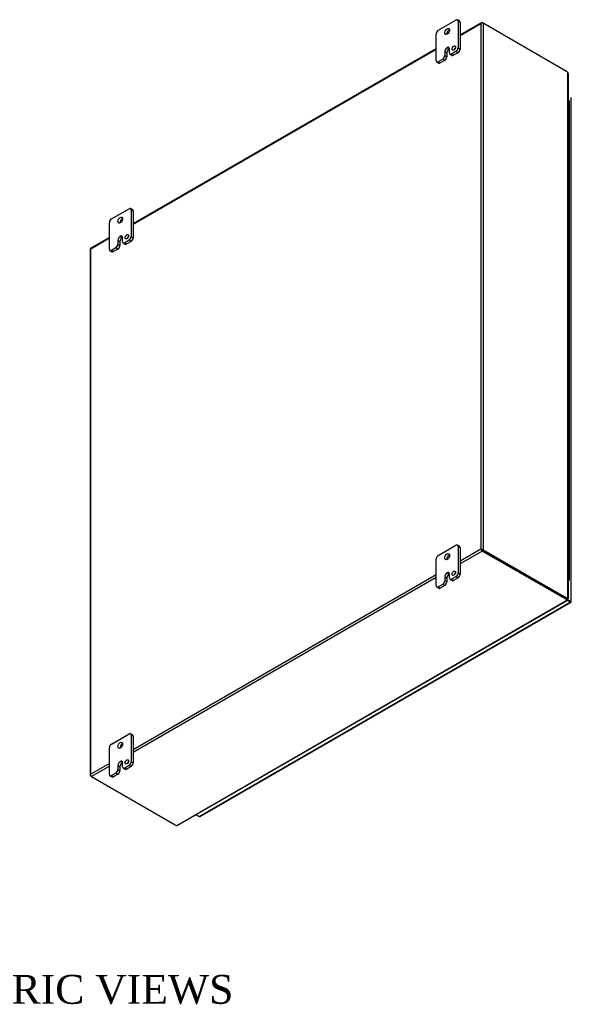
# Model space of a CAD drawing. Header units: inches. Extents: x 9 to 235, y 5 to 157.
# Tile 9 of 9: x 206 to 235, y 105 to 156. Entities that reach past the tile are written whole.
import ezdxf
from ezdxf.enums import TextEntityAlignment as Align

# ---------------------------------------------------------------- set-up
doc = ezdxf.new("R2010")
doc.units = ezdxf.units.IN
doc.header["$MEASUREMENT"] = 0
for name, color, linetype in [('COM48448', 7, 'CONTINUOUS'), ('COM71782-3', 7, 'CONTINUOUS'), ('DEFAULT', 7, 'CONTINUOUS'), ('FET07710', 7, 'CONTINUOUS'), ('HNG10620-38B', 7, 'CONTINUOUS'), ('HNG10620-38C', 7, 'CONTINUOUS'), ('HNG10620-38P', 7, 'CONTINUOUS')]:
    doc.layers.add(name, color=color, linetype=linetype)
doc.styles.add('SEACAD_TIMES_NEW_ROMAN', font='times.ttf')

msp = doc.modelspace()

# ---------------------------------------------------------------- linework, layer by layer
at = {"layer": 'COM48448', "color": 7}
for p, q in [((230.201, 155.869), (229.093, 155.229)), ((229.093, 155.2), (230.163, 155.818)), ((230.163, 155.818), (230.163, 128.525)), ((230.187, 155.851), (230.187, 155.851)), ((230.244, 155.865), (230.285, 155.841)), ((234.622, 153.338), (230.285, 155.841)), ((230.285, 155.841), (230.285, 128.501)), ((227.855, 154.515), (212.122, 145.431)), ((212.122, 145.402), (227.855, 154.486)), ((234.688, 125.978), (234.688, 153.28)), ((234.714, 125.963), (234.714, 153.224)), ((210.885, 144.717), (209.918, 144.159)), ((209.92, 144.131), (210.885, 144.688)), ((209.895, 144.119), (209.895, 116.779)), ((209.92, 116.838), (209.92, 144.131)), ((230.163, 128.525), (229.093, 127.907)), ((230.244, 128.43), (229.093, 127.766)), ((230.204, 128.501), (230.163, 128.525)), ((230.187, 128.511), (230.244, 128.478)), ((230.187, 128.511), (230.244, 128.478)), ((230.244, 128.478), (234.581, 125.974)), ((234.581, 125.974), (230.244, 128.478)), ((234.581, 125.927), (230.244, 128.43)), ((230.285, 128.501), (234.622, 125.997)), ((227.855, 127.192), (212.122, 118.109)), ((227.855, 127.051), (212.122, 117.968)), ((214.381, 114.187), (234.631, 125.879)), ((214.442, 114.193), (234.656, 125.864)), ((234.622, 125.997), (234.581, 125.974)), ((234.581, 125.927), (234.581, 125.974)), ((234.631, 125.926), (234.631, 125.879)), ((234.638, 125.896), (234.649, 125.889)), ((234.638, 125.895), (234.649, 125.889)), ((234.643, 125.888), (234.658, 125.867)), ((234.648, 125.955), (234.688, 125.978)), ((234.688, 125.957), (234.677, 125.963)), ((234.677, 125.963), (234.688, 125.957)), ((234.686, 125.963), (234.712, 125.96)), ((210.885, 117.394), (209.92, 116.838)), ((210.885, 117.253), (209.961, 116.72)), ((209.904, 116.8), (209.904, 116.8)), ((209.961, 116.72), (209.92, 116.744)), ((209.961, 116.72), (214.298, 114.216))]:
    msp.add_line(p, q, dxfattribs=at)
for centre, radius, start, end in [((234.639, 153.224), 0.0746, 0.3232, 48.8002), ((234.708, 125.93), 0.0781, 187.3468, 212.3906), ((234.609, 125.86), 0.0494, 8.366, 35.9004), ((234.683, 125.885), 0.0781, 87.6094, 112.6532), ((234.693, 126.006), 0.0494, 264.0996, 291.6339), ((214.405, 114.258), 0.0745, 251.1668, 299.6948)]:
    msp.add_arc(centre, radius, start, end, dxfattribs=at)
for centre, major_axis, ratio, start_param, end_param in [((230.224, 155.782), (0.061, 0.106), 0.577982, 1.230411, 1.570248), ((230.224, 155.782), (0.061, 0.106), 0.577982, 1.231508, 1.571345), ((230.244, 155.794), (0.0432, -0.0748), 0.57735, 2.356194, 3.587154), ((230.224, 155.806), (0.0864, 0), 0.57735, 0.785398, 2.016358), ((234.622, 153.174), (-0.1, 0.173), 0.57735, 5.006396, 5.497787), ((209.981, 144.119), (0.0864, 0), 0.57735, 2.696031, 3.141593), ((209.961, 144.084), (0.0432, -0.0748), 0.57735, 3.141593, 3.587154), ((209.981, 144.095), (-0.0863, 0.0499), 0.000948, 0.445015, 0.784852), ((209.981, 144.095), (-0.0864, 0.0498), 0.000948, -0.784852, -0.445015), ((230.224, 128.489), (-0.0864, 0.0498), 0.000948, -1.124689, -0.784852), ((230.224, 128.489), (-0.0863, 0.0499), 0.000948, 0.784852, 1.124689), ((230.224, 128.466), (0.0864, 0), 0.57735, 0.785398, 2.016358), ((230.244, 128.501), (0.0432, -0.0748), 0.57735, 4.266828, 5.497787), ((230.224, 128.489), (0.0288, -0.0166), 0.000948, 0.785944, 2.356741), ((230.224, 128.489), (0.0288, -0.0166), 0.000948, 3.926445, 5.497241), ((234.581, 126.137), (0.1, -0.173), 0.57735, 5.497787, 5.989178), ((234.439, 125.892), (0.2, 0), 0.57735, 0.294007, 0.785398), ((234.439, 125.845), (0.2, 0), 0.57735, 0.294007, 0.785398), ((234.622, 126.161), (0.1, -0.173), 0.57735, 5.497787, 5.989178), ((209.981, 116.779), (0.0864, 0), 0.57735, 2.696031, 3.926991), ((209.981, 116.802), (-0.061, -0.106), 0.577982, 4.712938, 5.052774), ((209.981, 116.802), (-0.061, -0.106), 0.577982, 4.71184, 5.051677), ((209.961, 116.791), (0.0432, -0.0748), 0.57735, 4.266828, 5.497787), ((214.439, 114.298), (-0.2, 0), 0.57735, 0.785398, 1.276789)]:
    msp.add_ellipse(centre, major_axis=major_axis, ratio=ratio, start_param=start_param, end_param=end_param, dxfattribs=at)
for points, knots in [([(234.631, 125.919), (234.631, 125.92), (234.631, 125.92), (234.631, 125.922), (234.631, 125.924), (234.631, 125.926)], [0.6776933, 0.6776933, 0.6776933, 0.6776933, 0.75, 0.75, 1, 1, 1, 1]), ([(234.658, 125.867), (234.658, 125.867), (234.658, 125.866), (234.658, 125.865), (234.657, 125.864), (234.656, 125.864), (234.655, 125.864), (234.654, 125.863), (234.652, 125.864), (234.65, 125.864), (234.647, 125.866), (234.643, 125.868), (234.639, 125.871), (234.635, 125.875), (234.632, 125.877), (234.631, 125.879)], [0, 0, 0, 0, 0.058508, 0.117588, 0.177234, 0.23744, 0.298196, 0.359495, 0.421327, 0.483683, 0.609872, 0.738031, 0.824554, 0.911887, 1, 1, 1, 1]), ([(234.688, 125.978), (234.69, 125.978), (234.692, 125.977), (234.695, 125.976), (234.698, 125.975), (234.701, 125.974), (234.704, 125.973), (234.706, 125.972), (234.708, 125.971), (234.709, 125.969), (234.711, 125.968), (234.713, 125.966), (234.714, 125.964), (234.713, 125.962), (234.712, 125.961), (234.712, 125.96)], [0, 0, 0, 0, 0.058839, 0.117335, 0.175479, 0.233264, 0.290679, 0.347718, 0.404373, 0.460635, 0.516498, 0.640635, 0.762642, 0.882451, 1, 1, 1, 1])]:
    msp.add_open_spline(points, degree=3, knots=knots, dxfattribs=at)
at = {"layer": 'COM71782-3', "color": 7}
for p, q in [((234.868, 125.809), (234.868, 151.976)), ((234.413, 126.071), (234.413, 126.07)), ((234.436, 126.058), (234.436, 126.058)), ((234.631, 125.919), (234.802, 125.82)), ((234.802, 125.82), (234.631, 125.919)), ((234.802, 125.773), (234.651, 125.861)), ((234.802, 125.82), (234.802, 125.82)), ((234.802, 125.82), (234.802, 125.82)), ((234.802, 125.82), (234.843, 125.797)), ((234.86, 125.787), (234.802, 125.82)), ((234.86, 125.787), (234.802, 125.82)), ((215.544, 114.655), (234.802, 125.773)), ((215.587, 114.65), (234.845, 125.769)), ((215.392, 114.742), (215.544, 114.655))]:
    msp.add_line(p, q, dxfattribs=at)
for centre, major_axis, ratio, start_param, end_param in [((234.782, 125.832), (-0.0288, 0.0166), 0.000948, 2.356741, 3.927537), ((234.782, 125.832), (-0.0288, 0.0166), 0.000948, 2.355648, 3.926445), ((234.802, 125.844), (-0.0432, 0.0748), 0.57735, 2.356194, 3.587154), ((234.782, 125.832), (0.0864, -0.0498), 0.000948, -0.784852, -0.445015), ((234.782, 125.832), (0.0863, -0.0499), 0.000948, 0.445015, 0.784852), ((234.782, 125.809), (-0.0864, 0), 0.57735, 2.696031, 3.141593), ((215.544, 114.725), (-0.0432, 0.0748), 0.57735, 2.356194, 3.141593)]:
    msp.add_ellipse(centre, major_axis=major_axis, ratio=ratio, start_param=start_param, end_param=end_param, dxfattribs=at)
at = {"layer": 'FET07710', "color": 7}
for p, q in [((227.962, 155.474), (228.881, 156.005)), ((229.062, 155.951), (228.956, 156.012)), ((228.987, 155.944), (228.987, 154.556)), ((229.093, 155.883), (228.987, 155.944)), ((229.093, 155.883), (229.093, 154.495)), ((227.855, 153.903), (227.855, 155.291)), ((228.421, 154.576), (228.421, 154.576)), ((228.421, 154.576), (228.527, 154.515)), ((228.421, 154.576), (228.527, 154.515)), ((228.527, 154.515), (228.527, 154.515)), ((228.545, 154.301), (228.545, 154.505)), ((228.987, 154.556), (229.093, 154.495)), ((228.192, 153.974), (227.962, 153.841)), ((228.298, 153.913), (228.067, 153.78)), ((228.298, 153.913), (228.192, 153.974)), ((228.298, 154.362), (228.298, 154.158)), ((228.298, 154.362), (228.404, 154.301)), ((228.298, 154.158), (228.404, 154.097)), ((228.404, 154.301), (228.404, 154.097)), ((228.576, 154.232), (228.682, 154.171)), ((228.881, 154.372), (228.651, 154.239)), ((228.651, 154.239), (228.757, 154.178)), ((228.987, 154.311), (228.757, 154.178)), ((228.987, 154.311), (228.881, 154.372)), ((227.887, 153.834), (227.992, 153.773)), ((227.962, 153.841), (228.067, 153.78)), ((210.991, 145.676), (211.91, 146.207)), ((212.091, 146.153), (211.985, 146.215)), ((212.016, 146.146), (212.016, 144.758)), ((212.122, 146.085), (212.016, 146.146)), ((212.122, 146.085), (212.122, 144.697)), ((210.885, 144.105), (210.885, 145.493)), ((211.451, 144.778), (211.451, 144.778)), ((211.451, 144.778), (211.557, 144.717)), ((211.451, 144.778), (211.556, 144.717)), ((211.557, 144.717), (211.556, 144.717)), ((211.574, 144.503), (211.574, 144.707)), ((212.016, 144.758), (212.122, 144.697)), ((211.327, 144.564), (211.327, 144.36)), ((211.327, 144.564), (211.433, 144.503)), ((211.327, 144.36), (211.433, 144.299)), ((211.433, 144.503), (211.433, 144.299)), ((211.605, 144.434), (211.711, 144.373)), ((211.91, 144.574), (211.68, 144.441)), ((211.68, 144.441), (211.786, 144.38)), ((212.016, 144.513), (211.786, 144.38)), ((212.016, 144.513), (211.91, 144.574)), ((210.916, 144.036), (211.022, 143.975)), ((211.221, 144.176), (210.991, 144.043)), ((210.991, 144.043), (211.097, 143.982)), ((211.327, 144.115), (211.097, 143.982)), ((211.327, 144.115), (211.221, 144.176)), ((227.962, 128.203), (228.881, 128.734)), ((229.062, 128.68), (228.956, 128.742)), ((228.987, 128.673), (228.987, 127.285)), ((229.093, 128.612), (228.987, 128.673)), ((229.093, 128.612), (229.093, 127.224)), ((227.855, 126.632), (227.855, 128.02)), ((228.298, 127.091), (228.298, 126.887)), ((228.298, 127.091), (228.404, 127.03)), ((228.298, 126.887), (228.404, 126.826)), ((228.404, 127.03), (228.404, 126.826)), ((228.421, 127.305), (228.421, 127.305)), ((228.421, 127.305), (228.527, 127.244)), ((228.421, 127.305), (228.527, 127.244)), ((228.527, 127.244), (228.527, 127.244)), ((228.545, 127.03), (228.545, 127.234)), ((228.576, 126.961), (228.682, 126.9)), ((228.881, 127.101), (228.651, 126.968)), ((228.651, 126.968), (228.757, 126.907)), ((228.987, 127.04), (228.757, 126.907)), ((228.987, 127.04), (228.881, 127.101)), ((228.987, 127.285), (229.093, 127.224)), ((227.887, 126.563), (227.992, 126.502)), ((228.192, 126.703), (227.962, 126.57)), ((227.962, 126.57), (228.067, 126.509)), ((228.298, 126.642), (228.067, 126.509)), ((228.298, 126.642), (228.192, 126.703)), ((210.991, 118.405), (211.91, 118.936)), ((212.091, 118.882), (211.985, 118.944)), ((212.016, 118.875), (212.016, 117.487)), ((212.122, 118.814), (212.016, 118.875)), ((212.122, 118.814), (212.122, 117.426)), ((210.885, 116.834), (210.885, 118.222)), ((211.327, 117.293), (211.327, 117.089)), ((211.327, 117.293), (211.433, 117.232)), ((211.327, 117.089), (211.433, 117.028)), ((211.433, 117.232), (211.433, 117.028)), ((211.451, 117.507), (211.451, 117.507)), ((211.451, 117.507), (211.557, 117.446)), ((211.451, 117.507), (211.556, 117.446)), ((211.557, 117.446), (211.556, 117.446)), ((211.574, 117.232), (211.574, 117.436)), ((211.605, 117.163), (211.711, 117.102)), ((211.91, 117.303), (211.68, 117.17)), ((211.68, 117.17), (211.786, 117.109)), ((212.016, 117.242), (211.786, 117.109)), ((212.016, 117.242), (211.91, 117.303)), ((212.016, 117.487), (212.122, 117.426)), ((210.916, 116.765), (211.022, 116.704)), ((211.221, 116.905), (210.991, 116.772)), ((210.991, 116.772), (211.097, 116.711)), ((211.327, 116.844), (211.097, 116.711)), ((211.327, 116.844), (211.221, 116.905))]:
    msp.add_line(p, q, dxfattribs=at)
for centre, major_axis, start_param, end_param in [((228.881, 155.883), (-0.075, -0.13), 2.356194, 3.926991), ((228.987, 155.822), (-0.075, -0.13), 2.356194, 3.141593), ((227.962, 155.352), (0.075, 0.13), 0.785398, 2.356194), ((228.527, 155.352), (0.087, 0.152), 0.649107, 2.492486), ((228.421, 154.433), (0.087, 0.151), 0.785398, 2.356194), ((228.527, 154.372), (0.087, 0.151), 0.785398, 2.356194), ((228.421, 154.433), (-0.087, -0.151), 2.356194, 3.926991), ((228.527, 154.372), (-0.087, -0.151), 3.793313, 3.926991), ((228.872, 154.49), (0.062, 0.108), 1.008936, 2.132657), ((228.881, 154.495), (-0.075, -0.13), 0.785398, 2.356194), ((228.987, 154.433), (0.075, 0.13), 3.926991, 5.497787), ((227.962, 153.964), (0.075, 0.13), 2.356194, 3.926991), ((228.192, 154.097), (-0.075, -0.13), 0.785398, 2.356194), ((228.298, 154.036), (0.075, 0.13), 3.926991, 5.497787), ((228.651, 154.362), (0.075, 0.13), 2.356194, 3.926991), ((228.757, 154.301), (0.075, 0.13), 3.141593, 3.926991), ((228.067, 153.903), (0.075, 0.13), 3.141593, 3.926991), ((211.91, 146.085), (-0.075, -0.13), 2.356194, 3.926991), ((212.016, 146.024), (-0.075, -0.13), 2.356194, 3.141593), ((210.991, 145.554), (0.075, 0.13), 0.785398, 2.356194), ((211.556, 145.554), (0.088, 0.152), 0.649107, 2.492486), ((211.451, 144.635), (0.087, 0.151), 0.785398, 2.356194), ((211.556, 144.574), (0.087, 0.151), 0.785398, 2.356194), ((211.451, 144.636), (-0.087, -0.151), 2.356194, 3.926991), ((211.557, 144.574), (-0.087, -0.151), 3.793313, 3.926991), ((211.901, 144.692), (0.062, 0.108), 1.008936, 2.132657), ((211.91, 144.697), (-0.075, -0.13), 0.785398, 2.356194), ((212.016, 144.636), (0.075, 0.13), 3.926991, 5.497787), ((211.221, 144.299), (-0.075, -0.13), 0.785398, 2.356194), ((211.327, 144.238), (0.075, 0.13), 3.926991, 5.497787), ((211.68, 144.564), (0.075, 0.13), 2.356194, 3.926991), ((211.786, 144.503), (0.075, 0.13), 3.141593, 3.926991), ((210.991, 144.166), (0.075, 0.13), 2.356194, 3.926991), ((211.097, 144.105), (0.075, 0.13), 3.141593, 3.926991), ((228.881, 128.612), (-0.075, -0.13), 2.356194, 3.926991), ((228.987, 128.551), (-0.075, -0.13), 2.356194, 3.141593), ((227.962, 128.081), (0.075, 0.13), 0.785398, 2.356194), ((228.527, 128.081), (0.088, 0.152), 0.649107, 2.492486), ((228.421, 127.162), (-0.087, -0.151), 2.356194, 3.926991), ((228.192, 126.826), (-0.075, -0.13), 0.785398, 2.356194), ((228.421, 127.162), (0.087, 0.151), 0.785398, 2.356194), ((228.298, 126.765), (0.075, 0.13), 3.926991, 5.497787), ((228.527, 127.101), (0.087, 0.151), 0.785398, 2.356194), ((228.527, 127.101), (-0.087, -0.151), 3.793313, 3.926991), ((228.651, 127.091), (0.075, 0.13), 2.356194, 3.926991), ((228.757, 127.03), (0.075, 0.13), 3.141593, 3.926991), ((228.872, 127.219), (0.062, 0.108), 1.008936, 2.132657), ((228.881, 127.224), (-0.075, -0.13), 0.785398, 2.356194), ((228.987, 127.162), (0.075, 0.13), 3.926991, 5.497787), ((227.962, 126.693), (0.075, 0.13), 2.356194, 3.926991), ((228.067, 126.632), (0.075, 0.13), 3.141593, 3.926991), ((211.91, 118.814), (-0.075, -0.13), 2.356194, 3.926991), ((212.016, 118.753), (-0.075, -0.13), 2.356194, 3.141593), ((210.991, 118.283), (0.075, 0.13), 0.785398, 2.356194), ((211.556, 118.283), (0.088, 0.152), 0.649107, 2.492486), ((211.221, 117.028), (-0.075, -0.13), 0.785398, 2.356194), ((211.451, 117.364), (0.087, 0.151), 0.785398, 2.356194), ((211.556, 117.303), (0.087, 0.151), 0.785398, 2.356194), ((211.451, 117.365), (-0.087, -0.151), 2.356194, 3.926991), ((211.557, 117.303), (-0.087, -0.151), 3.793313, 3.926991), ((211.68, 117.293), (0.075, 0.13), 2.356194, 3.926991), ((211.786, 117.232), (0.075, 0.13), 3.141593, 3.926991), ((211.901, 117.421), (0.063, 0.108), 1.008936, 2.132657), ((211.91, 117.426), (-0.075, -0.13), 0.785398, 2.356194), ((212.016, 117.365), (0.075, 0.13), 3.926991, 5.497787), ((210.991, 116.895), (0.075, 0.13), 2.356194, 3.926991), ((211.097, 116.834), (0.075, 0.13), 3.141593, 3.926991), ((211.327, 116.967), (0.075, 0.13), 3.926991, 5.497787)]:
    msp.add_ellipse(centre, major_axis=major_axis, ratio=0.57735, start_param=start_param, end_param=end_param, dxfattribs=at)
for centre, major_axis in [((228.421, 155.413), (0.088, 0.152)), ((228.766, 154.551), (0.063, 0.108)), ((211.451, 145.615), (0.087, 0.152)), ((211.795, 144.753), (0.062, 0.108)), ((228.421, 128.142), (0.088, 0.152)), ((228.766, 127.28), (0.062, 0.108)), ((211.451, 118.344), (0.088, 0.152)), ((211.795, 117.482), (0.062, 0.108))]:
    msp.add_ellipse(centre, major_axis=major_axis, ratio=0.57735, dxfattribs=at)
at = {"layer": 'HNG10620-38B', "color": 7}
for p, q in [((234.772, 150.469), (234.772, 151.122)), ((234.772, 149.163), (234.772, 149.816)), ((234.772, 147.857), (234.772, 148.51)), ((234.772, 146.55), (234.772, 147.203)), ((234.772, 145.244), (234.772, 145.897)), ((234.772, 143.937), (234.772, 144.591)), ((234.772, 142.631), (234.772, 143.284)), ((234.772, 141.325), (234.772, 141.978)), ((234.772, 140.018), (234.772, 140.671)), ((234.772, 138.712), (234.772, 139.365)), ((234.772, 137.405), (234.772, 138.059)), ((234.772, 136.099), (234.772, 136.752)), ((234.772, 134.793), (234.772, 135.446)), ((234.772, 133.486), (234.772, 134.139)), ((234.772, 132.18), (234.772, 132.833)), ((234.772, 130.873), (234.772, 131.527)), ((234.772, 129.567), (234.772, 130.22)), ((234.772, 128.261), (234.772, 128.914)), ((234.772, 126.954), (234.772, 127.607))]:
    msp.add_line(p, q, dxfattribs=at)
for centre, major_axis, start_param, end_param in [((234.649, 151.122), (-0.123, 0), 3.141593, 4.157881), ((234.649, 150.469), (-0.123, 0), 3.141593, 4.157881), ((234.649, 149.816), (-0.123, 0), 3.141593, 4.157881), ((234.649, 149.163), (-0.123, 0), 3.141593, 4.157881), ((234.649, 148.51), (-0.123, 0), 3.141593, 4.157881), ((234.649, 147.857), (-0.123, 0), 3.141593, 4.157881), ((234.649, 147.203), (-0.123, 0), 3.141593, 4.157881), ((234.649, 146.55), (-0.123, 0), 3.141593, 4.157881), ((234.649, 145.897), (-0.123, 0), 3.141593, 4.157881), ((234.649, 145.244), (-0.123, 0), 3.141593, 4.157881), ((234.649, 144.591), (-0.123, 0), 3.141593, 4.157881), ((234.649, 143.937), (-0.123, 0), 3.141593, 4.157881), ((234.649, 143.284), (-0.123, 0), 3.141593, 4.157881), ((234.649, 142.631), (-0.123, 0), 3.141593, 4.157881), ((234.649, 141.978), (-0.123, 0), 3.141593, 4.157881), ((234.649, 141.325), (-0.123, 0), 3.141593, 4.157881), ((234.649, 140.671), (-0.123, 0), 3.141593, 4.157881), ((234.649, 140.018), (-0.123, 0), 3.141593, 4.157881), ((234.649, 139.365), (-0.123, 0), 3.141593, 4.157881), ((234.649, 138.712), (-0.123, 0), 3.141593, 4.157881), ((234.649, 138.059), (-0.123, 0), 3.141593, 4.157881), ((234.649, 137.405), (-0.123, 0), 3.141593, 4.157881), ((234.649, 136.752), (-0.123, 0), 3.141593, 4.157881), ((234.649, 136.099), (-0.123, 0), 3.141593, 4.157881), ((234.649, 135.446), (-0.123, 0), 3.141593, 4.157881), ((234.649, 134.793), (-0.123, 0), 3.141593, 4.157881), ((234.649, 134.139), (-0.123, 0), 3.141593, 4.157881), ((234.649, 133.486), (-0.123, 0), 3.141593, 4.157881), ((234.649, 132.833), (-0.123, 0), 3.141593, 4.157881), ((234.649, 132.18), (-0.123, 0), 3.141593, 4.157881), ((234.649, 131.527), (-0.123, 0), 3.141593, 4.157881), ((234.649, 130.873), (-0.123, 0), 3.141593, 4.157881), ((234.649, 130.22), (-0.123, 0), 3.141593, 4.157881), ((234.649, 129.567), (-0.123, 0), 3.141593, 4.157881), ((234.649, 128.914), (-0.123, 0), 3.141593, 4.157881), ((234.649, 128.261), (-0.123, 0), 3.141593, 4.157881), ((234.649, 127.607), (-0.123, 0), 3.141593, 4.157881), ((234.649, 126.954), (-0.123, 0), 2.125304, 4.157881), ((234.649, 126.954), (-0.075, 0), 2.612966, 3.670219)]:
    msp.add_ellipse(centre, major_axis=major_axis, ratio=0.57735, start_param=start_param, end_param=end_param, dxfattribs=at)
at = {"layer": 'HNG10620-38C', "color": 7}
for p, q in [((234.772, 151.122), (234.772, 151.776)), ((234.772, 149.816), (234.772, 150.469)), ((234.772, 148.51), (234.772, 149.163)), ((234.772, 147.203), (234.772, 147.857)), ((234.772, 145.897), (234.772, 146.55)), ((234.772, 144.591), (234.772, 145.244)), ((234.772, 143.284), (234.772, 143.937)), ((234.772, 141.978), (234.772, 142.631)), ((234.772, 140.671), (234.772, 141.325)), ((234.772, 139.365), (234.772, 140.018)), ((234.772, 138.059), (234.772, 138.712)), ((234.772, 136.752), (234.772, 137.405)), ((234.772, 135.446), (234.772, 136.099)), ((234.772, 134.139), (234.772, 134.793)), ((234.772, 132.833), (234.772, 133.486)), ((234.772, 131.527), (234.772, 132.18)), ((234.772, 130.22), (234.772, 130.873)), ((234.772, 128.914), (234.772, 129.567)), ((234.772, 127.607), (234.772, 128.261))]:
    msp.add_line(p, q, dxfattribs=at)
for centre in [(234.649, 151.776), (234.649, 151.122), (234.649, 150.469), (234.649, 149.816), (234.649, 149.163), (234.649, 148.51), (234.649, 147.857), (234.649, 147.203), (234.649, 146.55), (234.649, 145.897), (234.649, 145.244), (234.649, 144.591), (234.649, 143.937), (234.649, 143.284), (234.649, 142.631), (234.649, 141.978), (234.649, 141.325), (234.649, 140.671), (234.649, 140.018), (234.649, 139.365), (234.649, 138.712), (234.649, 138.059), (234.649, 137.405), (234.649, 136.752), (234.649, 136.099), (234.649, 135.446), (234.649, 134.793), (234.649, 134.139), (234.649, 133.486), (234.649, 132.833), (234.649, 132.18), (234.649, 131.527), (234.649, 130.873), (234.649, 130.22), (234.649, 129.567), (234.649, 128.914), (234.649, 128.261), (234.649, 127.607)]:
    msp.add_ellipse(centre, major_axis=(0.123, 0), ratio=0.57735, start_param=0, end_param=1.016289, dxfattribs=at)
at = {"layer": 'HNG10620-38P', "color": 7}
msp.add_ellipse((234.649, 126.954), major_axis=(-0.075, 0), ratio=0.57735, start_param=2.612966, end_param=3.670219, dxfattribs=at)

# ---------------------------------------------------------------- texts
at = {"layer": 'DEFAULT', "color": 7, "style": 'SEACAD_TIMES_NEW_ROMAN'}
msp.add_text('ISOMETRIC VIEWS', height=1.5, dxfattribs=at).set_placement((197.376, 106.421), align=Align.TOP_LEFT)

doc.saveas('drawing.dxf')
